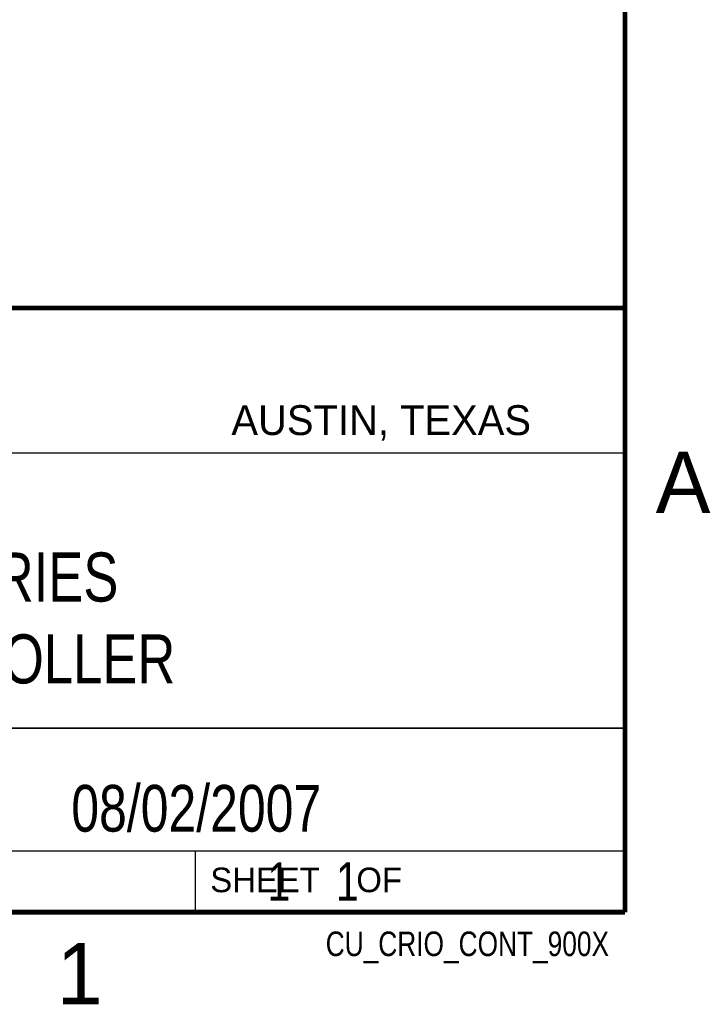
# Model space of a CAD drawing. Header units: inches. Extents: x 0 to 22, y 0 to 17.
# Tile 41 of 42: x 19 to 21.8, y 0.1 to 4.1. Entities that reach past the tile are written whole.
import ezdxf
from ezdxf.enums import TextEntityAlignment as Align

# ---------------------------------------------------------------- set-up
doc = ezdxf.new("R2010")
doc.units = ezdxf.units.IN
doc.header["$LTSCALE"] = 1.21
doc.header["$MEASUREMENT"] = 0
doc.layers.get('0').update_dxf_attribs({"linetype": 'CONTINUOUS'})
doc.styles.get("Standard").update_dxf_attribs({"font": 'txt', "width": 0.8})

msp = doc.modelspace()

# ---------------------------------------------------------------- linework, layer by layer
at = {"color": 2, "linetype": 'CONTINUOUS'}
for p, q in [((16.3737, 2.9596), (21.5037, 2.9596)), ((16.375, 2.96), (21.5, 2.96)), ((21.5037, 2.9596), (21.5037, 1.2496)), ((16.7288, 2.37), (21.5, 2.37)), ((16.3737, 1.2496), (21.5037, 1.2496)), ((18.01, 1.25), (21.5, 1.25)), ((21.5, 1.25), (21.5, 0.75)), ((16.375, 0.75), (21.5, 0.75)), ((18.01, 0.75), (21.5, 0.75)), ((19.75, 0.75), (21.5, 0.75)), ((19.75, 0.75), (19.75, 0.5)), ((21.5, 0.75), (21.5, 0.5)), ((19.75, 0.5), (21.5, 0.5)), ((20.4977, 0.4994), (21.4977, 0.4994)), ((20.4977, 0.4994), (20.4977, 0.4989)), ((20.4977, 0.4989), (21.4977, 0.4989)), ((21.4977, 0.4994), (21.4977, 0.4989))]:
    msp.add_line(p, q, dxfattribs=at)
at = {"color": 7, "linetype": 'CONTINUOUS', "const_width": 0.02}
for points in [[(21.5, 0.5), (21.5, 16.5)], [(13.6, 2.9595), (21.5, 2.96)], [(0.5, 0.5), (21.5, 0.5)]]:
    msp.add_lwpolyline(points, dxfattribs=at)

# ---------------------------------------------------------------- texts
at = {"color": 2, "linetype": 'CONTINUOUS'}
for s, height, p in [('AUSTIN, TEXAS', 0.121576, (19.898, 2.4426)), ('A', 0.25, (21.625, 2.125)), ('SHEET    OF', 0.1, (19.8121, 0.5815)), ('1', 0.25, (19.1875, 0.125))]:
    msp.add_text(s, height=height, dxfattribs=at).set_placement(p)
at = {"color": 2, "linetype": 'CONTINUOUS', "width": 0.8}
msp.add_text('CU_CRIO_CONT_900X', height=0.1, dxfattribs=at).set_placement((21.4352, 0.3213), align=Align.RIGHT)
at = {"color": 7, "linetype": 'CONTINUOUS'}
for s, insert, char_height, width, attachment_point in [('C SERIES\\PCONTROLLER', (18.9387, 1.9646), 0.2, 1.6, 2), ('08/02/2007 ', (19.755, 1.0181), 0.19, 1.672, 2), ('     1    1', (19.8125, 0.7031), 0.15625, 1.375, 1)]:
    msp.add_mtext(s, dxfattribs=dict(at, insert=insert, char_height=char_height, width=width, attachment_point=attachment_point))

doc.saveas('drawing.dxf')
